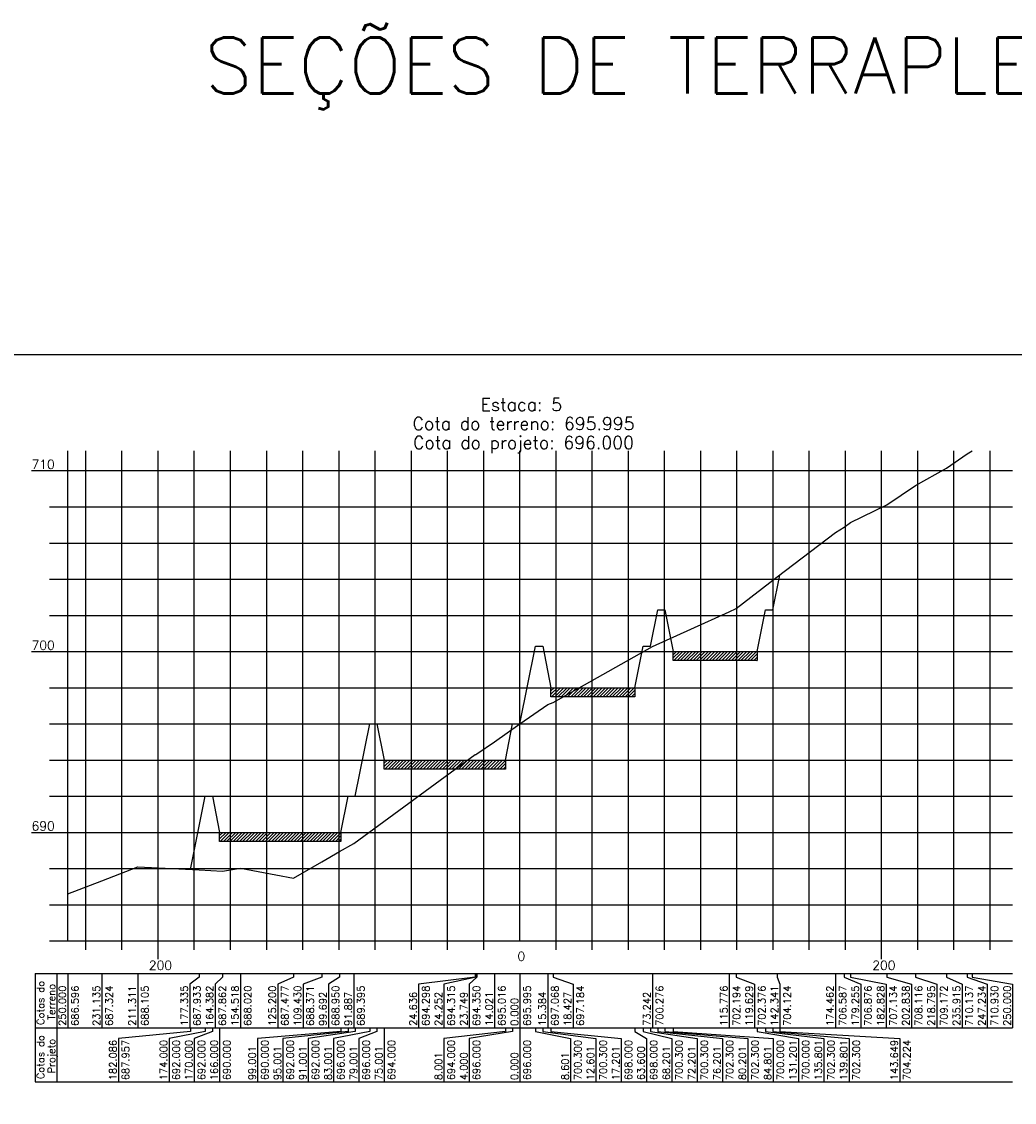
# Model space of a CAD drawing. Header units: inches. Extents: x 380 to 1905, y 2990 to 3656.
# Tile 5 of 9: x 665 to 940, y 3357 to 3656. Entities that reach past the tile are written whole.
import ezdxf

# ---------------------------------------------------------------- set-up
doc = ezdxf.new("R2010")
doc.units = ezdxf.units.IN
doc.header["$MEASUREMENT"] = 0
doc.linetypes.add('CONTINUO', pattern=[0])
for name, color, linetype in [('PROJETO', 104, 'Continuous'), ('SELO', 202, 'Continuous'), ('TERRENO', 22, 'Continuous'), ('TG', 7, 'CONTINUO'), ('Vp', 2, 'Continuous')]:
    doc.layers.add(name, color=color, linetype=linetype)
doc.styles.add('SIMPLEX', font='simplex', dxfattribs={"height": 0.2})

msp = doc.modelspace()

# ---------------------------------------------------------------- hatches: boundary and pattern name
at = {"layer": 'SELO'}
h = msp.add_hatch(dxfattribs=at)
h.set_pattern_fill('ANSI31', color=256, scale=5, style=0)
h.set_pattern_definition([(45, (-1969.41246, 3385.3896), (-0.44194174, 0.44194174), [])])
h.paths.add_polyline_path([(845.6, 3481.59), (868.8, 3481.59), (868.8, 3479.09), (845.6, 3479.09)])
h = msp.add_hatch(dxfattribs=at)
h.set_pattern_fill('ANSI31', color=256, scale=5, style=0)
h.set_pattern_definition([(45, (-2003.21246, 3375.3896), (-0.44194174, 0.44194174), [])])
h.paths.add_polyline_path([(811.8, 3471.59), (835, 3471.59), (835, 3469.09), (811.8, 3469.09)])
h = msp.add_hatch(dxfattribs=at)
h.set_pattern_fill('ANSI31', color=256, scale=5, style=0)
h.set_pattern_definition([(45, (-2049.31296, 3355.3896), (-0.44194174, 0.44194174), [])])
h.paths.add_polyline_path([(765.7, 3451.59), (799.2, 3451.59), (799.2, 3449.09), (765.7, 3449.09)])
h = msp.add_hatch(dxfattribs=at)
h.set_pattern_fill('ANSI31', color=256, scale=5, style=0)
h.set_pattern_definition([(45, (-2094.81296, 3335.3896), (-0.44194174, 0.44194174), [])])
h.paths.add_polyline_path([(720.2, 3431.59), (753.7, 3431.59), (753.7, 3429.09), (720.2, 3429.09)])

# ---------------------------------------------------------------- linework, layer by layer
at = {"layer": 'PROJETO', "flags": 128}
msp.add_lwpolyline([(712.15, 3421.37), (716.2, 3441.59), (716.2, 3441.59), (718.2, 3441.59), (720.2, 3431.59), (753.7, 3431.59), (755.7, 3441.59), (757.7, 3441.59), (761.7, 3461.59), (763.7, 3461.59), (765.7, 3451.59), (799.2, 3451.59), (801.2, 3461.59), (803.2, 3461.59), (803.2, 3461.59), (803.2, 3461.59), (807.5, 3483.09), (809.5, 3483.09), (811.8, 3471.59), (835, 3471.59), (837.3, 3483.09), (839.3, 3483.09), (841.3, 3493.09), (843.3, 3493.09), (845.6, 3481.59), (868.8, 3481.59), (871.1, 3493.09), (873.1, 3493.09), (873.1, 3493.09), (875.02, 3502.71)], dxfattribs=at)
at = {"layer": 'SELO'}
for points in [[(845.6, 3481.59), (868.8, 3481.59), (868.8, 3479.09), (845.6, 3479.09)], [(811.8, 3471.59), (835, 3471.59), (835, 3469.09), (811.8, 3469.09)], [(765.7, 3451.59), (799.2, 3451.59), (799.2, 3449.09), (765.7, 3449.09)], [(720.2, 3431.59), (753.7, 3431.59), (753.7, 3429.09), (720.2, 3429.09)]]:
    msp.add_lwpolyline(points, close=True, dxfattribs=at)
at = {"layer": 'TERRENO', "flags": 128}
msp.add_lwpolyline([(678.2, 3414.57), (687.63, 3418.21), (697.54, 3422.11), (714.53, 3421.25), (721.01, 3420.9), (725.94, 3421.69), (740.6, 3418.97), (748.48, 3423.44), (753.35, 3426.34), (757.25, 3428.56), (790.88, 3453.08), (791.07, 3453.16), (791.32, 3453.34), (796.19, 3456.67), (803.2, 3461.56), (810.89, 3466.93), (812.41, 3467.51), (839.82, 3482.97), (861.08, 3492.56), (863.01, 3493.47), (874.37, 3502.21), (890.43, 3514.52), (892.82, 3515.97), (894.61, 3517.26), (904.62, 3522.17), (912.59, 3527.45), (921.15, 3532.27), (926.81, 3536.24), (928.2, 3537.09)], dxfattribs=at)
at = {"layer": 'TG', "color": 4, "linetype": 'CONTINUO', "flags": 128}
for points in [[(678.2, 3401.59), (678.2, 3537.09)], [(803.2, 3401.59), (803.2, 3537.09)], [(668.2, 3531.59), (678.2, 3531.59)], [(673.2, 3521.59), (678.2, 3521.59)], [(673.2, 3511.59), (678.2, 3511.59)], [(673.2, 3501.59), (678.2, 3501.59)], [(673.2, 3491.59), (678.2, 3491.59)], [(668.2, 3481.59), (678.2, 3481.59)], [(673.2, 3471.59), (678.2, 3471.59)], [(673.2, 3461.59), (678.2, 3461.59)], [(673.2, 3451.59), (678.2, 3451.59)], [(673.2, 3441.59), (678.2, 3441.59)], [(668.2, 3431.59), (678.2, 3431.59)], [(673.2, 3421.59), (678.2, 3421.59)], [(673.2, 3411.59), (678.2, 3411.59)], [(673.2, 3401.59), (678.2, 3401.59)], [(678.2, 3401.59), (939.43, 3401.59)], [(683.2, 3399.09), (683.2, 3401.59)], [(693.2, 3399.09), (693.2, 3401.59)], [(703.2, 3396.59), (703.2, 3401.59)], [(713.2, 3399.09), (713.2, 3401.59)], [(723.2, 3399.09), (723.2, 3401.59)], [(733.2, 3399.09), (733.2, 3401.59)], [(743.2, 3399.09), (743.2, 3401.59)], [(753.2, 3399.09), (753.2, 3401.59)], [(763.2, 3399.09), (763.2, 3401.59)], [(773.2, 3399.09), (773.2, 3401.59)], [(783.2, 3399.09), (783.2, 3401.59)], [(793.2, 3399.09), (793.2, 3401.59)], [(813.2, 3399.09), (813.2, 3401.59)], [(823.2, 3399.09), (823.2, 3401.59)], [(833.2, 3399.09), (833.2, 3401.59)], [(843.2, 3399.09), (843.2, 3401.59)], [(853.2, 3399.09), (853.2, 3401.59)], [(863.2, 3399.09), (863.2, 3401.59)], [(873.2, 3399.09), (873.2, 3401.59)], [(883.2, 3399.09), (883.2, 3401.59)], [(893.2, 3399.09), (893.2, 3401.59)], [(903.2, 3396.59), (903.2, 3401.59)], [(913.2, 3399.09), (913.2, 3401.59)], [(923.2, 3399.09), (923.2, 3401.59)], [(933.2, 3399.09), (933.2, 3401.59)]]:
    msp.add_lwpolyline(points, dxfattribs=at)
at = {"layer": 'TG', "color": 7, "linetype": 'CONTINUO', "flags": 128}
for points in [[(683.2, 3401.59), (683.2, 3537.09)], [(693.2, 3401.59), (693.2, 3537.09)], [(703.2, 3401.59), (703.2, 3537.09)], [(713.2, 3401.59), (713.2, 3537.09)], [(723.2, 3401.59), (723.2, 3537.09)], [(733.2, 3401.59), (733.2, 3537.09)], [(743.2, 3401.59), (743.2, 3537.09)], [(753.2, 3401.59), (753.2, 3537.09)], [(763.2, 3401.59), (763.2, 3537.09)], [(773.2, 3401.59), (773.2, 3537.09)], [(783.2, 3401.59), (783.2, 3537.09)], [(793.2, 3401.59), (793.2, 3537.09)], [(813.2, 3401.59), (813.2, 3537.09)], [(823.2, 3401.59), (823.2, 3537.09)], [(833.2, 3401.59), (833.2, 3537.09)], [(843.2, 3401.59), (843.2, 3537.09)], [(853.2, 3401.59), (853.2, 3537.09)], [(863.2, 3401.59), (863.2, 3537.09)], [(873.2, 3401.59), (873.2, 3537.09)], [(883.2, 3401.59), (883.2, 3537.09)], [(893.2, 3401.59), (893.2, 3537.09)], [(903.2, 3401.59), (903.2, 3537.09)], [(913.2, 3401.59), (913.2, 3537.09)], [(923.2, 3401.59), (923.2, 3537.09)], [(933.2, 3401.59), (933.2, 3537.09)], [(678.2, 3531.59), (939.43, 3531.59)], [(678.2, 3521.59), (939.43, 3521.59)], [(678.2, 3511.59), (939.43, 3511.59)], [(678.2, 3501.59), (939.43, 3501.59)], [(678.2, 3491.59), (939.43, 3491.59)], [(678.2, 3481.59), (939.43, 3481.59)], [(678.2, 3471.59), (939.43, 3471.59)], [(678.2, 3461.59), (939.43, 3461.59)], [(678.2, 3451.59), (939.43, 3451.59)], [(678.2, 3441.59), (939.43, 3441.59)], [(678.2, 3431.59), (939.43, 3431.59)], [(678.2, 3421.59), (939.43, 3421.59)], [(678.2, 3411.59), (939.43, 3411.59)], [(669.2, 3392.59), (939.43, 3392.59)], [(669.2, 3392.59), (669.2, 3377.59)], [(675.2, 3392.59), (675.2, 3377.59)], [(678.2, 3392.59), (678.2, 3377.59)], [(687.63, 3392.59), (687.63, 3377.59)], [(697.54, 3392.59), (697.54, 3377.59)], [(714.53, 3391.59), (711.94, 3389.59)], [(714.53, 3392.59), (714.53, 3391.59)], [(721.01, 3391.59), (718.94, 3389.59)], [(721.01, 3392.59), (721.01, 3391.59)], [(725.94, 3392.59), (725.94, 3377.59)], [(740.6, 3391.59), (736.25, 3389.59)], [(740.6, 3392.59), (740.6, 3391.59)], [(748.48, 3391.59), (743.25, 3389.59)], [(748.48, 3392.59), (748.48, 3391.59)], [(753.35, 3391.59), (750.25, 3389.59)], [(753.35, 3392.59), (753.35, 3391.59)], [(757.25, 3392.59), (757.25, 3377.59)], [(790.88, 3391.59), (775.19, 3389.59)], [(791.07, 3391.59), (782.19, 3389.59)], [(791.32, 3391.59), (789.19, 3389.59)], [(790.88, 3392.59), (790.88, 3391.59)], [(791.07, 3392.59), (791.07, 3391.59)], [(791.32, 3392.59), (791.32, 3391.59)], [(796.19, 3392.59), (796.19, 3377.59)], [(803.2, 3392.59), (803.2, 3377.59)], [(810.89, 3392.59), (810.89, 3377.59)], [(812.41, 3392.59), (812.41, 3391.59)], [(812.41, 3391.59), (817.89, 3389.59)], [(839.82, 3392.59), (839.82, 3377.59)], [(861.08, 3392.59), (861.08, 3377.59)], [(863.01, 3392.59), (863.01, 3391.59)], [(863.01, 3391.59), (868.08, 3389.59)], [(874.37, 3392.59), (874.37, 3391.59)], [(874.37, 3391.59), (875.08, 3389.59)], [(890.43, 3392.59), (890.43, 3377.59)], [(892.82, 3392.59), (892.82, 3391.59)], [(892.82, 3391.59), (897.43, 3389.59)], [(894.61, 3392.59), (894.61, 3391.59)], [(894.61, 3391.59), (904.43, 3389.59)], [(904.62, 3392.59), (904.62, 3391.59)], [(904.62, 3391.59), (911.43, 3389.59)], [(912.59, 3392.59), (912.59, 3391.59)], [(912.59, 3391.59), (918.43, 3389.59)], [(921.15, 3392.59), (921.15, 3391.59)], [(921.15, 3391.59), (925.43, 3389.59)], [(926.81, 3392.59), (926.81, 3391.59)], [(926.81, 3391.59), (932.43, 3389.59)], [(928.2, 3392.59), (928.2, 3391.59)], [(928.2, 3391.59), (939.43, 3389.59)], [(711.94, 3389.59), (711.94, 3377.59)], [(718.94, 3389.59), (718.94, 3377.59)], [(736.25, 3389.59), (736.25, 3377.59)], [(743.25, 3389.59), (743.25, 3377.59)], [(750.25, 3389.59), (750.25, 3377.59)], [(775.19, 3389.59), (775.19, 3377.59)], [(782.19, 3389.59), (782.19, 3377.59)], [(789.19, 3389.59), (789.19, 3377.59)], [(817.89, 3389.59), (817.89, 3377.59)], [(868.08, 3389.59), (868.08, 3377.59)], [(875.08, 3389.59), (875.08, 3377.59)], [(897.43, 3389.59), (897.43, 3377.59)], [(904.43, 3389.59), (904.43, 3377.59)], [(911.43, 3389.59), (911.43, 3377.59)], [(918.43, 3389.59), (918.43, 3377.59)], [(925.43, 3389.59), (925.43, 3377.59)], [(932.43, 3389.59), (932.43, 3377.59)], [(939.43, 3389.59), (939.43, 3377.59)], [(669.2, 3377.59), (939.43, 3377.59)], [(669.2, 3377.59), (669.2, 3362.59)], [(675.2, 3377.59), (675.2, 3362.59)], [(712.15, 3376.59), (692.2, 3374.59)], [(716.2, 3376.59), (706.2, 3374.59)], [(712.15, 3377.59), (712.15, 3376.59)], [(718.2, 3376.59), (713.2, 3374.59)], [(716.2, 3377.59), (716.2, 3376.59)], [(716.2, 3377.59), (716.2, 3376.59)], [(718.2, 3377.59), (718.2, 3376.59)], [(720.2, 3377.59), (720.2, 3362.59)], [(753.7, 3376.59), (730.7, 3374.59)], [(755.7, 3376.59), (737.7, 3374.59)], [(757.7, 3376.59), (744.7, 3374.59)], [(761.7, 3376.59), (751.7, 3374.59)], [(753.7, 3377.59), (753.7, 3376.59)], [(755.7, 3377.59), (755.7, 3376.59)], [(757.7, 3377.59), (757.7, 3376.59)], [(763.7, 3376.59), (758.7, 3374.59)], [(761.7, 3377.59), (761.7, 3376.59)], [(763.7, 3377.59), (763.7, 3376.59)], [(765.7, 3377.59), (765.7, 3362.59)], [(799.2, 3376.59), (782.2, 3374.59)], [(801.2, 3376.59), (789.2, 3374.59)], [(799.2, 3377.59), (799.2, 3376.59)], [(801.2, 3377.59), (801.2, 3376.59)], [(803.2, 3377.59), (803.2, 3362.59)], [(803.2, 3377.59), (803.2, 3376.59)], [(803.2, 3377.59), (803.2, 3376.59)], [(807.5, 3377.59), (807.5, 3376.59)], [(807.5, 3376.59), (817.2, 3374.59)], [(809.5, 3377.59), (809.5, 3376.59)], [(809.5, 3376.59), (824.2, 3374.59)], [(811.8, 3377.59), (811.8, 3376.59)], [(811.8, 3376.59), (831.2, 3374.59)], [(835, 3377.59), (835, 3376.59)], [(835, 3376.59), (838.2, 3374.59)], [(837.3, 3377.59), (837.3, 3376.59)], [(837.3, 3376.59), (845.2, 3374.59)], [(839.3, 3377.59), (839.3, 3376.59)], [(839.3, 3376.59), (852.2, 3374.59)], [(841.3, 3377.59), (841.3, 3376.59)], [(841.3, 3376.59), (859.2, 3374.59)], [(843.3, 3377.59), (843.3, 3376.59)], [(843.3, 3376.59), (866.2, 3374.59)], [(845.6, 3377.59), (845.6, 3376.59)], [(845.6, 3376.59), (873.2, 3374.59)], [(868.8, 3377.59), (868.8, 3376.59)], [(868.8, 3376.59), (880.2, 3374.59)], [(871.1, 3377.59), (871.1, 3376.59)], [(871.1, 3376.59), (887.2, 3374.59)], [(873.1, 3377.59), (873.1, 3376.59)], [(873.1, 3377.59), (873.1, 3376.59)], [(873.1, 3376.59), (894.2, 3374.59)], [(875.02, 3377.59), (875.02, 3376.59)], [(875.02, 3376.59), (908.2, 3374.59)], [(692.2, 3374.59), (692.2, 3362.59)], [(706.2, 3374.59), (706.2, 3362.59)], [(713.2, 3374.59), (713.2, 3362.59)], [(730.7, 3374.59), (730.7, 3362.59)], [(737.7, 3374.59), (737.7, 3362.59)], [(744.7, 3374.59), (744.7, 3362.59)], [(751.7, 3374.59), (751.7, 3362.59)], [(758.7, 3374.59), (758.7, 3362.59)], [(782.2, 3374.59), (782.2, 3362.59)], [(789.2, 3374.59), (789.2, 3362.59)], [(817.2, 3374.59), (817.2, 3362.59)], [(824.2, 3374.59), (824.2, 3362.59)], [(831.2, 3374.59), (831.2, 3362.59)], [(838.2, 3374.59), (838.2, 3362.59)], [(845.2, 3374.59), (845.2, 3362.59)], [(852.2, 3374.59), (852.2, 3362.59)], [(859.2, 3374.59), (859.2, 3362.59)], [(866.2, 3374.59), (866.2, 3362.59)], [(873.2, 3374.59), (873.2, 3362.59)], [(880.2, 3374.59), (880.2, 3362.59)], [(887.2, 3374.59), (887.2, 3362.59)], [(894.2, 3374.59), (894.2, 3362.59)], [(908.2, 3374.59), (908.2, 3362.59)], [(669.2, 3362.59), (939.43, 3362.59)]]:
    msp.add_lwpolyline(points, dxfattribs=at)
at = {"layer": 'Vp'}
msp.add_lwpolyline([(1186.23, 3170.49), (1186.23, 3563.6), (380.23, 3563.6), (380.23, 2989.6), (1011.23, 2989.6), (1011.23, 3170.49), (1186.23, 3170.49)], dxfattribs=at)

# ---------------------------------------------------------------- texts
at = {"layer": 'TG', "color": 2, "style": 'SIMPLEX'}
for s, height, p in [('SEÇÕES DE TERRAPLENAGEM DA ETE DE CANARANA -   ESCALAS: H 1/2000  V 1/200', 15.5, (716, 3635.86, 871.66)), ('710', 2.5, (668.2, 3532.09)), ('700', 2.5, (668.2, 3482.09)), ('690', 2.5, (668.2, 3432.09)), ('0', 2.5, (802.53, 3396.09)), ('200', 2.5, (700.62, 3393.59)), ('200', 2.5, (900.62, 3393.59))]:
    msp.add_text(s, height=height, dxfattribs=at).set_placement(p)
at = {"layer": 'TG', "color": 4, "style": 'SIMPLEX'}
for s, p in [('Estaca: 5', (792.35, 3548.09)), ('Cota do terreno: 695.995', (773.54, 3542.84)), ('Cota do projeto: 696.000', (773.68, 3537.59))]:
    msp.add_text(s, height=3.5, dxfattribs=at).set_placement(p)
at = {"layer": 'TG', "color": 2, "style": 'SIMPLEX'}
for s, p in [('Cotas do', (671.7, 3378.36)), ('Terreno', (674.7, 3379.74)), ('250.000', (677.7, 3378.09)), ('686.596', (681.2, 3378.09)), ('231.135', (687.13, 3378.09)), ('687.324', (690.63, 3378.09)), ('211.311', (697.04, 3378.09)), ('688.105', (700.54, 3378.09)), ('177.335', (711.44, 3378.09)), ('687.933', (714.94, 3378.09)), ('164.382', (718.44, 3378.09)), ('687.862', (721.94, 3378.09)), ('154.518', (725.44, 3378.09)), ('688.020', (728.94, 3378.09)), ('125.200', (735.75, 3378.09)), ('687.477', (739.25, 3378.09)), ('109.430', (742.75, 3378.09)), ('688.371', (746.25, 3378.09)), ('99.692', (749.75, 3378.09)), ('688.950', (753.25, 3378.09)), ('91.887', (756.75, 3378.09)), ('689.395', (760.25, 3378.09)), ('24.636', (774.69, 3378.09)), ('694.298', (778.19, 3378.09)), ('24.252', (781.69, 3378.09)), ('694.315', (785.19, 3378.09)), ('23.749', (788.69, 3378.09)), ('694.350', (792.19, 3378.09)), ('14.021', (795.69, 3378.09)), ('695.016', (799.19, 3378.09)), ('695.995', (806.2, 3378.09)), ('15.384', (810.39, 3378.09)), ('697.068', (813.89, 3378.09)), ('18.427', (817.39, 3378.09)), ('697.184', (820.89, 3378.09)), ('73.242', (839.32, 3378.09)), ('700.276', (842.82, 3378.09)), ('115.776', (860.58, 3378.09)), ('702.194', (864.08, 3378.09)), ('119.629', (867.58, 3378.09)), ('702.376', (871.08, 3378.09)), ('142.341', (874.58, 3378.09)), ('704.124', (878.08, 3378.09)), ('174.462', (889.93, 3378.09)), ('706.587', (893.43, 3378.09)), ('179.255', (896.93, 3378.09)), ('706.876', (900.43, 3378.09)), ('182.828', (903.93, 3378.09)), ('707.134', (907.43, 3378.09)), ('202.838', (910.93, 3378.09)), ('708.116', (914.43, 3378.09)), ('218.795', (917.93, 3378.09)), ('709.172', (921.43, 3378.09)), ('235.915', (924.93, 3378.09)), ('710.137', (928.43, 3378.09)), ('247.234', (931.93, 3378.09)), ('710.930', (935.43, 3378.09)), ('250.000', (938.93, 3378.09)), ('0.000', (802.7, 3378.09)), ('Cotas do', (671.7, 3363.36)), ('Projeto', (674.7, 3364.93)), ('182.086', (691.7, 3363.09)), ('687.957', (695.2, 3363.09)), ('174.000', (705.7, 3363.09)), ('692.000', (709.2, 3363.09)), ('170.000', (712.7, 3363.09)), ('692.000', (716.2, 3363.09)), ('166.000', (719.7, 3363.09)), ('690.000', (723.2, 3363.09)), ('99.001', (730.2, 3363.09)), ('690.000', (733.7, 3363.09)), ('95.001', (737.2, 3363.09)), ('692.000', (740.7, 3363.09)), ('91.001', (744.2, 3363.09)), ('692.000', (747.7, 3363.09)), ('83.001', (751.2, 3363.09)), ('696.000', (754.7, 3363.09)), ('79.001', (758.2, 3363.09)), ('696.000', (761.7, 3363.09)), ('75.001', (765.2, 3363.09)), ('694.000', (768.7, 3363.09)), ('694.000', (785.2, 3363.09)), ('696.000', (792.2, 3363.09)), ('696.000', (806.2, 3363.09)), ('700.300', (820.2, 3363.09)), ('12.601', (823.7, 3363.09)), ('700.300', (827.2, 3363.09)), ('17.201', (830.7, 3363.09)), ('698.000', (834.2, 3363.09)), ('63.600', (837.7, 3363.09)), ('698.000', (841.2, 3363.09)), ('68.201', (844.7, 3363.09)), ('700.300', (848.2, 3363.09)), ('72.201', (851.7, 3363.09)), ('700.300', (855.2, 3363.09)), ('76.201', (858.7, 3363.09)), ('702.300', (862.2, 3363.09)), ('80.201', (865.7, 3363.09)), ('702.300', (869.2, 3363.09)), ('84.801', (872.7, 3363.09)), ('700.000', (876.2, 3363.09)), ('131.201', (879.7, 3363.09)), ('700.000', (883.2, 3363.09)), ('135.801', (886.7, 3363.09)), ('702.300', (890.2, 3363.09)), ('139.801', (893.7, 3363.09)), ('702.300', (897.2, 3363.09)), ('143.649', (907.7, 3363.09)), ('704.224', (911.2, 3363.09)), ('8.001', (781.7, 3363.09)), ('4.000', (788.7, 3363.09)), ('0.000', (802.7, 3363.09)), ('8.601', (816.7, 3363.09))]:
    msp.add_text(s, height=2, rotation=90, dxfattribs=at).set_placement(p)

doc.saveas('drawing.dxf')
